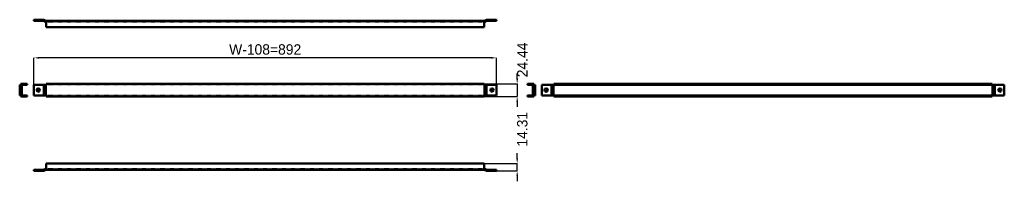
# Model space of a CAD drawing. Header units: millimetres. Extents: x 0 to 1899, y -20 to 291.
import ezdxf

# ---------------------------------------------------------------- set-up
doc = ezdxf.new("R2010")
doc.units = ezdxf.units.MM
doc.linetypes.add('Center', pattern=[1.5, 0.45, -0.5, 0.05, -0.5])
doc.linetypes.add('Dashed', pattern=[2, 1, -1])
for name, color, linetype, lineweight in [('AM_0', 7, 'Continuous', 50), ('AM_5', 3, 'Continuous', 25), ('AM_7', 7, 'Center', 25), ('AM_9', 6, 'Dashed', 25)]:
    doc.layers.add(name, color=color, linetype=linetype, lineweight=lineweight)
doc.dimstyles.new('ISO-25', dxfattribs={"dimtxt": 2.5, "dimasz": 2.5, "dimexe": 1.25, "dimexo": 0.625, "dimtad": 1, "dimtxsty": 'Standard', "dimcen": 2.5, "dimadec": 0, "dimazin": 0, "dimtfac": 1, "dimtmove": 0, "dimatfit": 3, "dimfxl": 1, "dimarcsym": 0})

# ---------------------------------------------------------------- blocks, each defined once
blk = doc.blocks.new('1_DCP1002_0__0_in_DCP1002_0__1300')
at = {"layer": 'AM_0'}
for p, q in [((27.3, 2), (27.3, 0)), ((45.8, 2), (27.3, 2)), ((27.3, 0), (46.3, 0)), ((49.8, 4.3), (45.8, 2)), ((46.3, 0), (50.3, 2.3)), ((50.8, 4.3), (49.8, 4.3)), ((50.3, 2.3), (896.3, 2.3)), ((50.8, 14.3), (50.8, 2.3)), ((895.8, 14.3), (50.8, 14.3)), ((895.8, 14.3), (895.8, 2.3)), ((896.9, 4.3), (895.8, 4.3)), ((896.3, 2.3), (900.3, 0)), ((900.9, 2), (896.9, 4.3)), ((900.3, 0), (919.3, 0)), ((919.3, 2), (900.9, 2)), ((919.3, 0), (919.3, 2))]:
    blk.add_line(p, q, dxfattribs=at)
at = {"layer": 'AM_7'}
for p, q in [((35.8, -0.1), (35.8, 2.1)), ((910.8, -0.1), (910.8, 2.1))]:
    blk.add_line(p, q, dxfattribs=at)
at = {"layer": 'AM_9'}
for p, q in [((32.6, 2), (32.6, 0)), ((39.1, 0), (39.1, 2)), ((895.8, 4.3), (50.8, 4.3)), ((907.6, 2), (907.6, 0)), ((914.1, 0), (914.1, 2))]:
    blk.add_line(p, q, dxfattribs=at)
blk = doc.blocks.new('2_DCP1002_0__0_in_DCP1002_0__1300')
at = {"layer": 'AM_0'}
for p, q in [((0, 165.8), (14.3, 165.8)), ((0, 165.8), (0, 145.3)), ((2, 165.8), (2, 145.3)), ((2.3, 167.8), (2.3, 165.8)), ((14.3, 167.8), (2.3, 167.8)), ((4.3, 165.8), (4.3, 145.3)), ((14.3, 165.8), (14.3, 167.8)), ((0, 145.3), (14.3, 145.3)), ((2.3, 145.3), (2.3, 143.3)), ((2.3, 143.3), (14.3, 143.3)), ((14.3, 143.3), (14.3, 145.3))]:
    blk.add_line(p, q, dxfattribs=at)
at = {"layer": 'AM_7'}
blk.add_line((-0.1, 155.6), (2.1, 155.6), dxfattribs=at)
at = {"layer": 'AM_9'}
for p, q in [((2, 158.8), (0, 158.8)), ((0, 152.3), (2, 152.3)), ((2.3, 165.8), (2.3, 145.3))]:
    blk.add_line(p, q, dxfattribs=at)
blk = doc.blocks.new('3_DCP1002_0__0_in_DCP1002_0__1300')
at = {"layer": 'AM_0'}
for p, q in [((27.3, 165.8), (27.3, 145.3)), ((27.3, 165.8), (50.8, 165.8)), ((46.3, 165.8), (46.3, 145.3)), ((50.3, 165.8), (50.3, 145.3)), ((895.8, 167.8), (50.8, 167.8)), ((50.8, 167.8), (50.8, 165.8)), ((895.8, 167.8), (895.8, 165.8)), ((895.8, 165.8), (919.3, 165.8)), ((896.3, 165.8), (896.3, 145.3)), ((900.3, 165.8), (900.3, 145.3)), ((919.3, 165.8), (919.3, 145.3)), ((27.3, 145.3), (50.8, 145.3)), ((50.8, 145.3), (50.8, 143.3)), ((895.8, 143.3), (50.8, 143.3)), ((895.8, 145.3), (895.8, 143.3)), ((895.8, 145.3), (919.3, 145.3))]:
    blk.add_line(p, q, dxfattribs=at)
for centre in [(35.8, 155.6), (910.8, 155.6)]:
    blk.add_circle(centre, 3.25, dxfattribs=at)
at = {"layer": 'AM_7'}
for p, q in [((32.4, 155.6), (39.3, 155.6)), ((35.8, 152.1), (35.8, 159)), ((907.4, 155.6), (914.3, 155.6)), ((910.8, 152.1), (910.8, 159))]:
    blk.add_line(p, q, dxfattribs=at)
at = {"layer": 'AM_9'}
for p, q in [((45.8, 165.8), (45.8, 145.3)), ((49.8, 165.8), (49.8, 145.3)), ((895.8, 165.8), (50.8, 165.8)), ((896.9, 165.8), (896.9, 145.3)), ((900.9, 165.8), (900.9, 145.3)), ((895.8, 145.3), (50.8, 145.3))]:
    blk.add_line(p, q, dxfattribs=at)
blk = doc.blocks.new('4_DCP1002_0__0_in_DCP1002_0__1300')
at = {"layer": 'AM_0'}
for p, q in [((979.4, 165.8), (979.4, 167.8)), ((979.4, 167.8), (991.4, 167.8)), ((979.4, 165.8), (993.7, 165.8)), ((989.4, 165.8), (989.4, 145.3)), ((991.4, 167.8), (991.4, 165.8)), ((991.7, 165.8), (991.7, 145.3)), ((993.7, 165.8), (993.7, 145.3)), ((979.4, 143.3), (979.4, 145.3)), ((979.4, 145.3), (993.7, 145.3)), ((991.4, 143.3), (979.4, 143.3)), ((991.4, 145.3), (991.4, 143.3))]:
    blk.add_line(p, q, dxfattribs=at)
at = {"layer": 'AM_7'}
blk.add_line((993.8, 155.6), (991.6, 155.6), dxfattribs=at)
at = {"layer": 'AM_9'}
for p, q in [((991.4, 165.8), (991.4, 145.3)), ((993.7, 158.8), (991.7, 158.8)), ((991.7, 152.3), (993.7, 152.3))]:
    blk.add_line(p, q, dxfattribs=at)
blk = doc.blocks.new('5_DCP1002_0__0_in_DCP1002_0__1300')
at = {"layer": 'AM_0'}
for p, q in [((1006.7, 165.8), (1006.7, 145.3)), ((1006.7, 165.8), (1898.7, 165.8)), ((1025.2, 165.8), (1025.2, 145.3)), ((1029.2, 165.8), (1029.2, 145.3)), ((1030.2, 167.8), (1875.2, 167.8)), ((1030.2, 165.8), (1030.2, 167.8)), ((1875.2, 165.8), (1875.2, 167.8)), ((1876.2, 165.8), (1876.2, 145.3)), ((1880.2, 165.8), (1880.2, 145.3)), ((1898.7, 165.8), (1898.7, 145.3)), ((1006.7, 145.3), (1898.7, 145.3)), ((1030.2, 143.3), (1030.2, 145.3)), ((1030.2, 143.3), (1875.2, 143.3)), ((1875.2, 143.3), (1875.2, 145.3))]:
    blk.add_line(p, q, dxfattribs=at)
for centre in [(1015.2, 155.6), (1890.2, 155.6)]:
    blk.add_circle(centre, 3.25, dxfattribs=at)
at = {"layer": 'AM_7'}
for p, q in [((1011.8, 155.6), (1018.6, 155.6)), ((1015.2, 152.1), (1015.2, 159)), ((1886.8, 155.6), (1893.6, 155.6)), ((1890.2, 152.1), (1890.2, 159))]:
    blk.add_line(p, q, dxfattribs=at)
at = {"layer": 'AM_9'}
for p, q in [((1025.7, 165.8), (1025.7, 145.3)), ((1029.7, 165.8), (1029.7, 145.3)), ((1875.7, 165.8), (1875.7, 145.3)), ((1879.7, 165.8), (1879.7, 145.3))]:
    blk.add_line(p, q, dxfattribs=at)
blk = doc.blocks.new('6_DCP1002_0__0_in_DCP1002_0__1300')
at = {"layer": 'AM_0'}
for p, q in [((27.3, 289.1), (27.3, 291.1)), ((27.3, 291.1), (46.3, 291.1)), ((45.8, 289.1), (27.3, 289.1)), ((49.8, 286.8), (45.8, 289.1)), ((46.3, 291.1), (50.3, 288.8)), ((50.8, 286.8), (49.8, 286.8)), ((50.3, 288.8), (896.3, 288.8)), ((50.8, 288.8), (50.8, 276.8)), ((895.8, 288.8), (895.8, 276.8)), ((896.9, 286.8), (895.8, 286.8)), ((896.3, 288.8), (900.3, 291.1)), ((900.9, 289.1), (896.9, 286.8)), ((900.3, 291.1), (919.3, 291.1)), ((919.3, 289.1), (900.9, 289.1)), ((919.3, 291.1), (919.3, 289.1)), ((895.8, 276.8), (50.8, 276.8))]:
    blk.add_line(p, q, dxfattribs=at)
at = {"layer": 'AM_7'}
for p, q in [((35.8, 291.2), (35.8, 289)), ((910.8, 291.2), (910.8, 289))]:
    blk.add_line(p, q, dxfattribs=at)
at = {"layer": 'AM_9'}
for p, q in [((32.6, 291.1), (32.6, 289.1)), ((39.1, 289.1), (39.1, 291.1)), ((895.8, 286.8), (50.8, 286.8)), ((907.6, 291.1), (907.6, 289.1)), ((914.1, 289.1), (914.1, 291.1))]:
    blk.add_line(p, q, dxfattribs=at)
blk = doc.blocks.new('*D7')
at = {"layer": 'AM_5', "color": 0, "lineweight": -2}
for p, q in [((959.3, 24.3), (959.3, 34.3)), ((892.8, 14.3), (959.3, 14.3)), ((919.3, 0), (959.3, 0)), ((959.3, 0), (959.3, 14.3)), ((959.3, -10), (959.3, -20))]:
    blk.add_line(p, q, dxfattribs=at)
at = {"layer": 'AM_5', "color": 0}
for points in [[(957.7, 24.3), (961, 24.3), (959.3, 14.3)], [(961, -10), (957.7, -10), (959.3, 0)]]:
    blk.add_solid(points, dxfattribs=at)
at = {"layer": 'Defpoints', "color": 0}
for p in [(892.8, 14.3), (919.3, 0), (959.3, 14.3)]:
    blk.add_point(p, dxfattribs=at)
at = {"layer": 'AM_5', "color": 0, "insert": (969.3, 80.3), "char_height": 20, "attachment_point": 5, "rotation": 90}
blk.add_mtext('14.31', dxfattribs=at)
blk = doc.blocks.new('*D8')
at = {"layer": 'AM_5', "color": 0, "lineweight": -2}
for p, q in [((27.3, 162.8), (27.3, 217.8)), ((909.3, 217.8), (37.3, 217.8)), ((919.3, 162.8), (919.3, 217.8))]:
    blk.add_line(p, q, dxfattribs=at)
at = {"layer": 'AM_5', "color": 0}
for points in [[(37.3, 219.4), (37.3, 216.1), (27.3, 217.8)], [(909.3, 216.1), (909.3, 219.4), (919.3, 217.8)]]:
    blk.add_solid(points, dxfattribs=at)
at = {"layer": 'Defpoints', "color": 0}
for p in [(27.3, 207.8), (27.3, 162.8), (919.3, 162.8)]:
    blk.add_point(p, dxfattribs=at)
at = {"layer": 'AM_5', "color": 0, "insert": (473.3, 233.8), "char_height": 20, "attachment_point": 5}
blk.add_mtext('W-108=892', dxfattribs=at)
blk = doc.blocks.new('*D9')
at = {"layer": 'AM_5', "color": 0, "lineweight": -2}
for p, q in [((959.3, 177.8), (959.3, 187.8)), ((895.8, 167.8), (959.3, 167.8)), ((959.3, 167.8), (959.3, 143.3)), ((895.8, 143.3), (959.3, 143.3)), ((959.3, 133.3), (959.3, 123.3))]:
    blk.add_line(p, q, dxfattribs=at)
at = {"layer": 'AM_5', "color": 0}
for points in [[(957.7, 177.8), (961, 177.8), (959.3, 167.8)], [(961, 133.3), (957.7, 133.3), (959.3, 143.3)]]:
    blk.add_solid(points, dxfattribs=at)
at = {"layer": 'Defpoints', "color": 0}
for p in [(895.8, 167.8), (895.8, 143.3), (959.3, 143.3)]:
    blk.add_point(p, dxfattribs=at)
at = {"layer": 'AM_5', "color": 0, "insert": (969.3, 213.8), "char_height": 20, "attachment_point": 5, "rotation": 90}
blk.add_mtext('24.44', dxfattribs=at)

msp = doc.modelspace()

# ---------------------------------------------------------------- block references
for name in ['6_DCP1002_0__0_in_DCP1002_0__1300', '2_DCP1002_0__0_in_DCP1002_0__1300', '3_DCP1002_0__0_in_DCP1002_0__1300', '4_DCP1002_0__0_in_DCP1002_0__1300', '5_DCP1002_0__0_in_DCP1002_0__1300', '1_DCP1002_0__0_in_DCP1002_0__1300']:
    msp.add_blockref(name, (0, 0))

# ---------------------------------------------------------------- dimensions: what is measured, and where the dimension line sits
at = {"layer": 'AM_5'}
for base, p1, p2, text, picture, middle in [((959.34, 143.34), (895.84, 167.78), (895.84, 143.34), '24.44', '*D9', (969.34, 213.78)), ((959.34, 14.309), (919.34, 0), (892.84, 14.309), '14.31', '*D7', (969.34, 80.309))]:
    dim = msp.add_linear_dim(base=base, p1=p1, p2=p2, angle=90, text=text, dimstyle='ISO-25', override={"dimtxt": 20, "dimasz": 10, "dimexe": 0, "dimexo": 0, "dimgap": 6}, dxfattribs=at)
    dim.commit()
    dim.dimension.update_dxf_attribs({"geometry": picture, "text_midpoint": middle, "dimtype": 160, "text_rotation": 90})
dim = msp.add_linear_dim(base=(27.34, 217.78), p1=(919.34, 162.78), p2=(27.34, 162.78), text='W-108=892', dimstyle='ISO-25', override={"dimtxt": 20, "dimasz": 10, "dimexe": 0, "dimexo": 0, "dimgap": 6}, dxfattribs=at)
dim.commit()
dim.dimension.update_dxf_attribs({"geometry": '*D8', "text_midpoint": (473.34, 217.78), "dimtype": 160})

doc.saveas('drawing.dxf')
